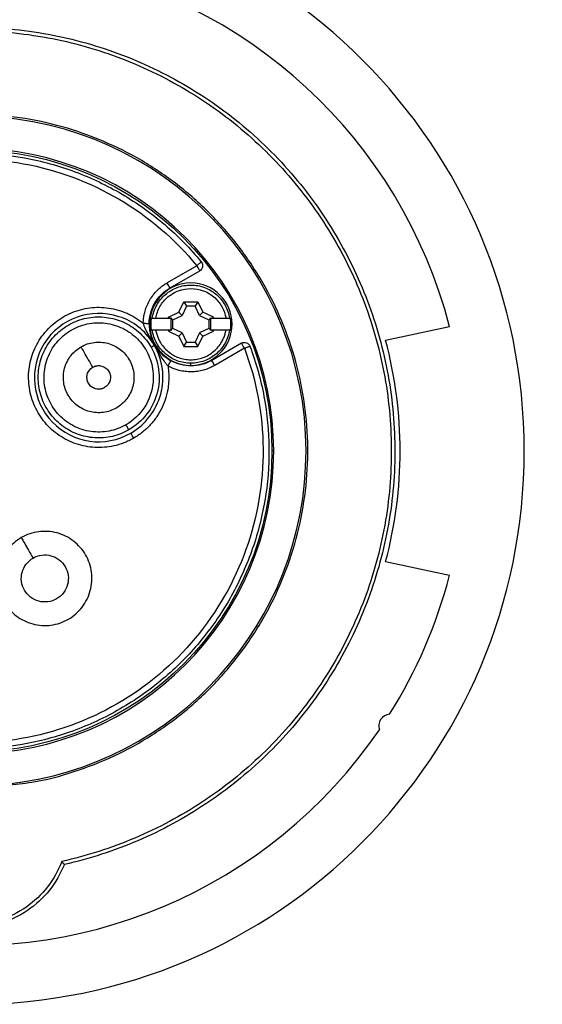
# Model space of a CAD drawing. Header units: inches. Extents: x 0 to 33, y 0 to 25.5.
# Tile 3 of 20: x 7.1 to 8.9, y 11.5 to 14.8. Entities that reach past the tile are written whole.
import ezdxf

# ---------------------------------------------------------------- set-up
doc = ezdxf.new("R2010")
doc.units = ezdxf.units.IN
doc.header["$LTSCALE"] = 3
doc.header["$MEASUREMENT"] = 0
doc.linetypes.add('SLD-Solid', pattern=[0])
doc.layers.add('DIMENSIONS', color=140, linetype='SLD-Solid', lineweight=25)
doc.styles.add('SLDTEXTSTYLE0', font='GOTHIC.TTF', dxfattribs={"width": 0.913})
doc.dimstyles.new('SLDDIMSTYLE0', dxfattribs={"dimtxt": 0.375, "dimasz": 0.45, "dimexe": 0, "dimexo": 0.0625, "dimgap": 0.09375, "dimtad": 0, "dimtih": 1, "dimtoh": 1, "dimrnd": 1e-09, "dimzin": 4, "dimdsep": 46, "dimtxsty": 'SLDTEXTSTYLE0', "dimsah": 1, "dimcen": 0, "dimadec": 0, "dimazin": 1, "dimtfac": 1, "dimtofl": 0, "dimtmove": 0, "dimatfit": 3, "dimfxl": 0, "dimfrac": 2, "dimtolj": 1, "dimtzin": 12, "dimarcsym": 0})

# ---------------------------------------------------------------- blocks, each defined once
blk = doc.blocks.new('_D')
at = {"layer": 'DIMENSIONS'}
for p, q in [((8.0415, 14.8884), (8.8272, 15.9532)), ((8.8272, 15.9532), (9.5772, 15.9532)), ((9.8599, 15.9532), (9.7457, 15.9532)), ((9.7457, 15.9532), (9.7457, 15.3579)), ((10.8297, 15.9532), (10.944, 15.9532)), ((10.944, 15.9532), (10.944, 15.3579)), ((9.7457, 15.3579), (9.8599, 15.3579)), ((10.944, 15.3579), (10.8297, 15.3579))]:
    blk.add_line(p, q, dxfattribs=at)
blk.add_solid([(8.0415, 14.8884), (8.3811, 15.1971), (8.2363, 15.304)], dxfattribs=at)
at = {"layer": 'DIMENSIONS', "char_height": 0.375, "attachment_point": 1, "style": 'SLDTEXTSTYLE0'}
for s, insert in [('%%c', (9.5772, 16.5084)), ('3.70', (10.1427, 16.5084)), ('94.0', (9.8599, 15.8369))]:
    blk.add_mtext(s, dxfattribs=dict(at, insert=insert))

msp = doc.modelspace()

# ---------------------------------------------------------------- linework, layer by layer
for p, q in [((7.6974, 14.0192), (7.5979, 13.9618)), ((7.6078, 13.9447), (7.7072, 14.0021)), ((7.6376, 13.8638), (7.6538, 13.8988)), ((7.6538, 13.8988), (7.7014, 13.8988)), ((7.6538, 13.8988), (7.6634, 13.8838)), ((7.7014, 13.8988), (7.6918, 13.8838)), ((7.7014, 13.8988), (7.7177, 13.8638)), ((7.6025, 13.8475), (7.6376, 13.8638)), ((7.6489, 13.8524), (7.6376, 13.8638)), ((7.6634, 13.8838), (7.6489, 13.8524)), ((7.6918, 13.8838), (7.6634, 13.8838)), ((7.7064, 13.8524), (7.6918, 13.8838)), ((7.7177, 13.8638), (7.7064, 13.8524)), ((7.7528, 13.8475), (7.7177, 13.8638)), ((7.4464, 13.8461), (7.4367, 13.8485)), ((7.5602, 13.8434), (7.6025, 13.8434)), ((7.6025, 13.8434), (7.6025, 13.8475)), ((7.6089, 13.8434), (7.6025, 13.8475)), ((7.6025, 13.8434), (7.6089, 13.8434)), ((7.6089, 13.8434), (7.6139, 13.8434)), ((7.6139, 13.8434), (7.611, 13.842)), ((7.611, 13.842), (7.6175, 13.8379)), ((7.611, 13.842), (7.611, 13.8053)), ((7.6175, 13.8379), (7.6489, 13.8524)), ((7.6175, 13.8095), (7.6175, 13.8379)), ((7.7064, 13.8524), (7.7378, 13.8379)), ((7.7378, 13.8379), (7.7443, 13.842)), ((7.7378, 13.8379), (7.7378, 13.8095)), ((7.7443, 13.842), (7.7414, 13.8434)), ((7.7414, 13.8434), (7.7464, 13.8434)), ((7.7443, 13.8053), (7.7443, 13.842)), ((7.7464, 13.8434), (7.7528, 13.8475)), ((7.7464, 13.8434), (7.7528, 13.8434)), ((7.7528, 13.8434), (7.7528, 13.8475)), ((7.7528, 13.8434), (7.7951, 13.8434)), ((7.6025, 13.804), (7.5602, 13.804)), ((7.6025, 13.804), (7.6025, 13.7999)), ((7.6089, 13.804), (7.6025, 13.7999)), ((7.6089, 13.804), (7.6025, 13.804)), ((7.6025, 13.7999), (7.6376, 13.7836)), ((7.6139, 13.804), (7.6089, 13.804)), ((7.6175, 13.8095), (7.611, 13.8053)), ((7.611, 13.8053), (7.6139, 13.804)), ((7.6489, 13.7949), (7.6175, 13.8095)), ((7.7378, 13.8095), (7.7064, 13.7949)), ((7.7177, 13.7836), (7.7528, 13.7999)), ((7.7443, 13.8053), (7.7378, 13.8095)), ((7.7414, 13.804), (7.7443, 13.8053)), ((7.7464, 13.804), (7.7414, 13.804)), ((7.7528, 13.7999), (7.7464, 13.804)), ((7.7528, 13.804), (7.7464, 13.804)), ((7.7528, 13.7999), (7.7528, 13.804)), ((7.7951, 13.804), (7.7528, 13.804)), ((8.5434, 13.815), (8.3294, 13.7695)), ((7.6376, 13.7836), (7.6489, 13.7949)), ((7.6376, 13.7836), (7.6538, 13.7485)), ((7.6489, 13.7949), (7.6634, 13.7636)), ((7.7064, 13.7949), (7.6918, 13.7636)), ((7.7014, 13.7485), (7.7177, 13.7836)), ((7.7064, 13.7949), (7.7177, 13.7836)), ((7.5443, 13.7467), (7.5552, 13.753)), ((7.6538, 13.7485), (7.6634, 13.7636)), ((7.6538, 13.7485), (7.7014, 13.7485)), ((7.6634, 13.7636), (7.6918, 13.7636)), ((7.6918, 13.7636), (7.7014, 13.7485)), ((7.847, 13.7601), (7.7475, 13.7026)), ((7.8568, 13.743), (7.7574, 13.6856)), ((7.6776, 13.6859), (7.6776, 13.6929)), ((7.9547, 13.3995), (7.9488, 13.3995)), ((8.3294, 13.0294), (8.5434, 12.9839))]:
    msp.add_line(p, q)
msp.add_circle((6.9429, 13.3995), 1.006)
for centre, radius, start, end in [((6.9429, 13.3995), 1.8504, 0, 180), ((6.9429, 13.3995), 1.6535, 14.5553, 145.6701), ((6.9429, 13.3995), 1.1201, 0, 263.947), ((6.9429, 13.3995), 1.0118, 0, 180), ((7.6776, 13.8237), 0.1378, 90, 270), ((7.6776, 13.8237), 0.1378, 270, 90), ((7.3687, 13.6449), 0.2146, 71.529, 300.1707), ((7.6776, 13.8237), 0.1342, 171.5638, 188.4362), ((7.6776, 13.8237), 0.1342, 351.5638, 8.4362), ((6.9429, 13.3995), 1.435, 345.0552, 14.9448), ((6.9429, 13.3995), 1.8504, 180, 0), ((6.9429, 13.3995), 1.0118, 180, 0), ((6.9429, 13.3995), 1.1201, 276.053, 0), ((6.9429, 13.3995), 1.6535, 194.5553, 325.6701), ((6.9429, 13.3995), 1.6535, 327.8374, 345.4447), ((8.3455, 12.48), 0.0394, 94.1635, 199.3439)]:
    msp.add_arc(centre, radius, start, end)
for points, knots in [([(6.6316, 12.0167), (6.5475, 12.0357), (6.4651, 12.0623), (6.3065, 12.1301), (6.2304, 12.1712), (6.0867, 12.2667), (6.0193, 12.321), (5.8953, 12.4409), (5.8389, 12.5065), (5.7388, 12.6469), (5.6951, 12.7217), (5.6222, 12.878), (5.5928, 12.9594), (5.5495, 13.1264), (5.5354, 13.2118), (5.523, 13.3838), (5.5247, 13.4704), (5.5438, 13.6418), (5.5611, 13.7266), (5.611, 13.8917), (5.6435, 13.9719), (5.7224, 14.1252), (5.7689, 14.1983), (5.8744, 14.3347), (5.9334, 14.3981), (6.0619, 14.5131), (6.1314, 14.5647), (6.2787, 14.6545), (6.3564, 14.6926), (6.5175, 14.7542), (6.6008, 14.7776), (6.7704, 14.8089), (6.8567, 14.8168), (7.0291, 14.8168), (7.1153, 14.8089), (7.2849, 14.7776), (7.3683, 14.7542), (7.5294, 14.6926), (7.6071, 14.6545), (7.7543, 14.5647), (7.8238, 14.5131), (7.9523, 14.3981), (8.0113, 14.3347), (8.1168, 14.1983), (8.1633, 14.1252), (8.2423, 13.9719), (8.2748, 13.8917), (8.3246, 13.7266), (8.342, 13.6418), (8.3611, 13.4704), (8.3627, 13.3838), (8.3504, 13.2118), (8.3363, 13.1264), (8.2929, 12.9594), (8.2636, 12.878), (8.1906, 12.7217), (8.147, 12.6469), (8.0469, 12.5065), (7.9904, 12.4409), (7.8665, 12.321), (7.7991, 12.2667), (7.6554, 12.1712), (7.5792, 12.1301), (7.4207, 12.0623), (7.3383, 12.0357), (7.2542, 12.0167)], [0, 0, 0, 0, 0.03125, 0.03125, 0.0625, 0.0625, 0.09375, 0.09375, 0.125, 0.125, 0.15625, 0.15625, 0.1875, 0.1875, 0.21875, 0.21875, 0.25, 0.25, 0.28125, 0.28125, 0.3125, 0.3125, 0.34375, 0.34375, 0.375, 0.375, 0.40625, 0.40625, 0.4375, 0.4375, 0.46875, 0.46875, 0.5, 0.5, 0.53125, 0.53125, 0.5625, 0.5625, 0.59375, 0.59375, 0.625, 0.625, 0.65625, 0.65625, 0.6875, 0.6875, 0.71875, 0.71875, 0.75, 0.75, 0.78125, 0.78125, 0.8125, 0.8125, 0.84375, 0.84375, 0.875, 0.875, 0.90625, 0.90625, 0.9375, 0.9375, 0.96875, 0.96875, 1, 1, 1, 1]), ([(6.6404, 12.0269), (6.5567, 12.0453), (6.4748, 12.0714), (6.317, 12.1381), (6.2412, 12.1786), (6.0982, 12.2729), (6.031, 12.3265), (5.9074, 12.4452), (5.8511, 12.5102), (5.7512, 12.6493), (5.7077, 12.7234), (5.6347, 12.8784), (5.6054, 12.9592), (5.5618, 13.1249), (5.5476, 13.2097), (5.5349, 13.3805), (5.5364, 13.4665), (5.5549, 13.6368), (5.572, 13.721), (5.6212, 13.8851), (5.6533, 13.9649), (5.7315, 14.1173), (5.7775, 14.1899), (5.8821, 14.3255), (5.9406, 14.3885), (6.0681, 14.5029), (6.1371, 14.5543), (6.2833, 14.6435), (6.3604, 14.6815), (6.5204, 14.7427), (6.6032, 14.766), (6.7716, 14.7971), (6.8572, 14.805), (7.0285, 14.805), (7.1142, 14.7971), (7.2826, 14.766), (7.3654, 14.7427), (7.5253, 14.6815), (7.6025, 14.6435), (7.7487, 14.5543), (7.8176, 14.5029), (7.9451, 14.3885), (8.0037, 14.3255), (8.1082, 14.1899), (8.1543, 14.1173), (8.2325, 13.9649), (8.2646, 13.8851), (8.3138, 13.721), (8.3309, 13.6368), (8.3494, 13.4665), (8.3509, 13.3805), (8.3382, 13.2097), (8.324, 13.1249), (8.2804, 12.9592), (8.251, 12.8784), (8.1781, 12.7234), (8.1345, 12.6493), (8.0346, 12.5102), (7.9783, 12.4452), (7.8548, 12.3265), (7.7876, 12.2729), (7.6446, 12.1786), (7.5687, 12.1381), (7.411, 12.0714), (7.329, 12.0453), (7.2454, 12.0269)], [0, 0, 0, 0, 0.03125, 0.03125, 0.0625, 0.0625, 0.09375, 0.09375, 0.125, 0.125, 0.15625, 0.15625, 0.1875, 0.1875, 0.21875, 0.21875, 0.25, 0.25, 0.28125, 0.28125, 0.3125, 0.3125, 0.34375, 0.34375, 0.375, 0.375, 0.40625, 0.40625, 0.4375, 0.4375, 0.46875, 0.46875, 0.5, 0.5, 0.53125, 0.53125, 0.5625, 0.5625, 0.59375, 0.59375, 0.625, 0.625, 0.65625, 0.65625, 0.6875, 0.6875, 0.71875, 0.71875, 0.75, 0.75, 0.78125, 0.78125, 0.8125, 0.8125, 0.84375, 0.84375, 0.875, 0.875, 0.90625, 0.90625, 0.9375, 0.9375, 0.96875, 0.96875, 1, 1, 1, 1]), ([(7.061, 12.282), (7.0893, 12.2847), (7.1658, 12.2921), (7.2872, 12.3247), (7.4224, 12.3771), (7.5496, 12.4473), (7.6668, 12.533), (7.7721, 12.6331), (7.8636, 12.7459), (7.9399, 12.8695), (7.9996, 13.0018), (8.0419, 13.1408), (8.0661, 13.284), (8.0716, 13.4291), (8.0585, 13.5737), (8.0269, 13.7155), (7.9773, 13.852), (7.9107, 13.981), (7.828, 14.1004), (7.7307, 14.2083), (7.6204, 14.3027), (7.4989, 14.3822), (7.3681, 14.4454), (7.2303, 14.4914), (7.0878, 14.5192), (6.9429, 14.5286), (6.798, 14.5192), (6.6554, 14.4914), (6.5176, 14.4454), (6.3869, 14.3822), (6.2654, 14.3027), (6.155, 14.2083), (6.0577, 14.1004), (5.9751, 13.981), (5.9084, 13.852), (5.8589, 13.7155), (5.8273, 13.5737), (5.8142, 13.4291), (5.8197, 13.284), (5.8438, 13.1408), (5.8861, 13.0018), (5.9459, 12.8695), (6.0222, 12.7459), (6.1137, 12.6331), (6.2189, 12.533), (6.3361, 12.4473), (6.4634, 12.3771), (6.5986, 12.3247), (6.72, 12.2921), (6.7964, 12.2847), (6.8248, 12.282)], [0, 0, 0, 0, 0.012494, 0.03369, 0.054886, 0.076082, 0.097278, 0.118473, 0.139669, 0.160865, 0.182061, 0.203257, 0.224453, 0.245649, 0.266845, 0.288041, 0.309237, 0.330433, 0.351629, 0.372824, 0.39402, 0.415216, 0.436412, 0.457608, 0.478804, 0.5, 0.521196, 0.542392, 0.563588, 0.584784, 0.60598, 0.627176, 0.648371, 0.669567, 0.690763, 0.711959, 0.733155, 0.754351, 0.775547, 0.796743, 0.817939, 0.839135, 0.860331, 0.881527, 0.902722, 0.923918, 0.945114, 0.96631, 0.987506, 1, 1, 1, 1]), ([(6.0105, 13.049), (5.99, 13.1036), (5.9742, 13.1601), (5.9529, 13.2749), (5.9473, 13.3332), (5.9464, 13.45), (5.9511, 13.5084), (5.9706, 13.6236), (5.9854, 13.6803), (6.0248, 13.7902), (6.0493, 13.8434), (6.1073, 13.9448), (6.1408, 13.9929), (6.2156, 14.0825), (6.257, 14.1241), (6.3463, 14.1992), (6.3943, 14.2329), (6.4954, 14.2913), (6.5485, 14.316), (6.6583, 14.3558), (6.715, 14.3709), (6.83, 14.3908), (6.8884, 14.3958), (7.0052, 14.3953), (7.0635, 14.3899), (7.1784, 14.369), (7.235, 14.3535), (7.3444, 14.3129), (7.3974, 14.2877), (7.498, 14.2285), (7.5457, 14.1945), (7.6345, 14.1186), (7.6755, 14.0768), (7.7126, 14.0317)], [0, 0, 0, 0, 0.0625, 0.0625, 0.125, 0.125, 0.1875, 0.1875, 0.25, 0.25, 0.3125, 0.3125, 0.375, 0.375, 0.4375, 0.4375, 0.5, 0.5, 0.5625, 0.5625, 0.625, 0.625, 0.6875, 0.6875, 0.75, 0.75, 0.8125, 0.8125, 0.875, 0.875, 0.9375, 0.9375, 1, 1, 1, 1]), ([(6.0289, 13.0559), (5.9887, 13.1631), (5.9674, 13.2773), (5.9656, 13.5062), (5.9851, 13.6208), (6.0622, 13.8364), (6.1199, 13.9372), (6.2666, 14.113), (6.3556, 14.1878), (6.5538, 14.3023), (6.6631, 14.3419), (6.8886, 14.381), (7.0049, 14.3806), (7.2301, 14.3396), (7.339, 14.2992), (7.5364, 14.1832), (7.6247, 14.1076), (7.6974, 14.0192)], [0, 0, 0, 0, 0.125, 0.125, 0.25, 0.25, 0.375, 0.375, 0.5, 0.5, 0.625, 0.625, 0.75, 0.75, 0.875, 0.875, 1, 1, 1, 1]), ([(7.6974, 14.0192), (7.7014, 14.0225), (7.7053, 14.0257), (7.7109, 14.0303), (7.7126, 14.0317), (7.7126, 14.0317)], [0, 0, 0, 0, 0.5, 0.5, 1, 1, 1, 1]), ([(7.7126, 14.0317), (7.7162, 14.0273), (7.7178, 14.0213), (7.7157, 14.0101), (7.7121, 14.005), (7.7072, 14.0021)], [0, 0, 0, 0, 0.5, 0.5, 1, 1, 1, 1]), ([(7.6974, 14.0192), (7.6979, 14.0183), (7.6988, 14.0167), (7.7002, 14.0143), (7.7015, 14.0121), (7.7026, 14.0101), (7.7041, 14.0076), (7.7056, 14.0049), (7.707, 14.0026), (7.7071, 14.0023), (7.7072, 14.0021)], [0, 0, 0, 0, 0.094886, 0.18555, 0.273061, 0.358767, 0.444227, 0.618065, 0.800008, 1, 1, 1, 1]), ([(7.5182, 13.8266), (7.5183, 13.8293), (7.5185, 13.8348), (7.5193, 13.8429), (7.5205, 13.851), (7.5221, 13.8591), (7.5251, 13.871), (7.5306, 13.8865), (7.5399, 13.9049), (7.5514, 13.9219), (7.5636, 13.9355), (7.5754, 13.9463), (7.5862, 13.9546), (7.594, 13.9594), (7.5979, 13.9618)], [0, 0, 0, 0, 0.050129, 0.100068, 0.149952, 0.199913, 0.250084, 0.374988, 0.500024, 0.624927, 0.749964, 0.833383, 0.916522, 1, 1, 1, 1]), ([(7.6078, 13.9447), (7.6078, 13.9447), (7.6067, 13.9466), (7.6031, 13.9529), (7.6005, 13.9573), (7.5979, 13.9618)], [0, 0, 0, 0, 0.5, 0.5, 1, 1, 1, 1]), ([(7.5379, 13.8262), (7.5383, 13.8502), (7.5451, 13.874), (7.5694, 13.9153), (7.587, 13.9327), (7.6078, 13.9447)], [0, 0, 0, 0, 0.5, 0.5, 1, 1, 1, 1]), ([(7.5483, 13.8434), (7.5506, 13.8587), (7.5557, 13.8735), (7.5707, 13.9006), (7.5806, 13.9128), (7.6041, 13.933), (7.6177, 13.941), (7.6467, 13.9517), (7.6622, 13.9545), (7.6931, 13.9545), (7.7086, 13.9517), (7.7376, 13.941), (7.7512, 13.933), (7.7746, 13.9128), (7.7846, 13.9006), (7.7996, 13.8735), (7.8046, 13.8587), (7.807, 13.8434)], [0, 0, 0, 0, 0.125, 0.125, 0.25, 0.25, 0.375, 0.375, 0.5, 0.5, 0.625, 0.625, 0.75, 0.75, 0.875, 0.875, 1, 1, 1, 1]), ([(7.5602, 13.8434), (7.5625, 13.8571), (7.5673, 13.8704), (7.5811, 13.8947), (7.5901, 13.9056), (7.6114, 13.9236), (7.6236, 13.9307), (7.6498, 13.9403), (7.6637, 13.9427), (7.6916, 13.9427), (7.7055, 13.9403), (7.7317, 13.9307), (7.7439, 13.9236), (7.7652, 13.9056), (7.7742, 13.8947), (7.788, 13.8704), (7.7927, 13.8571), (7.7951, 13.8434)], [0, 0, 0, 0, 0.125, 0.125, 0.25, 0.25, 0.375, 0.375, 0.5, 0.5, 0.625, 0.625, 0.75, 0.75, 0.875, 0.875, 1, 1, 1, 1]), ([(7.4864, 13.4424), (7.4837, 13.4409), (7.4784, 13.4379), (7.4702, 13.4338), (7.4619, 13.4301), (7.4535, 13.4266), (7.445, 13.4235), (7.4363, 13.4207), (7.4202, 13.4163), (7.3962, 13.4118), (7.3642, 13.4103), (7.3323, 13.4131), (7.3012, 13.4203), (7.2712, 13.4315), (7.2431, 13.4468), (7.2173, 13.4657), (7.1943, 13.488), (7.1746, 13.5131), (7.1584, 13.5408), (7.1461, 13.5703), (7.138, 13.6012), (7.1341, 13.633), (7.1346, 13.665), (7.1394, 13.6966), (7.1485, 13.7273), (7.1616, 13.7565), (7.1786, 13.7836), (7.199, 13.8082), (7.2227, 13.8297), (7.249, 13.8479), (7.2776, 13.8623), (7.3078, 13.8727), (7.3392, 13.8789), (7.3711, 13.8808), (7.403, 13.8783), (7.4343, 13.8716), (7.4594, 13.8625), (7.4785, 13.8532), (7.4924, 13.8453), (7.5057, 13.8365), (7.514, 13.8299), (7.5182, 13.8266)], [0, 0, 0, 0, 0.008965, 0.017898, 0.026811, 0.035718, 0.044633, 0.053569, 0.062539, 0.093776, 0.125034, 0.156271, 0.187529, 0.218766, 0.250024, 0.281261, 0.312519, 0.343756, 0.375014, 0.406251, 0.437509, 0.468746, 0.500004, 0.531241, 0.562499, 0.593736, 0.624994, 0.656231, 0.687489, 0.718726, 0.749984, 0.781221, 0.812479, 0.843716, 0.874974, 0.90621, 0.937469, 0.953134, 0.968729, 0.984327, 1, 1, 1, 1]), ([(7.4703, 13.4703), (7.4531, 13.4603), (7.4344, 13.4529), (7.3957, 13.4439), (7.3757, 13.4423), (7.336, 13.4449), (7.3164, 13.4491), (7.2792, 13.4631), (7.2616, 13.4729), (7.2301, 13.4971), (7.2161, 13.5115), (7.193, 13.5438), (7.1838, 13.5617), (7.171, 13.5993), (7.1675, 13.6191), (7.1662, 13.6588), (7.1684, 13.6787), (7.1787, 13.7171), (7.1867, 13.7355), (7.2077, 13.7693), (7.2207, 13.7846), (7.2506, 13.8108), (7.2675, 13.8217), (7.3037, 13.8381), (7.323, 13.8436), (7.3624, 13.8488), (7.3824, 13.8484), (7.4216, 13.842), (7.4408, 13.8358), (7.4764, 13.8183), (7.4929, 13.8068), (7.5219, 13.7797), (7.5344, 13.7639), (7.5443, 13.7467)], [0, 0, 0, 0, 0.0625, 0.0625, 0.125, 0.125, 0.1875, 0.1875, 0.25, 0.25, 0.3125, 0.3125, 0.375, 0.375, 0.4375, 0.4375, 0.5, 0.5, 0.5625, 0.5625, 0.625, 0.625, 0.6875, 0.6875, 0.75, 0.75, 0.8125, 0.8125, 0.875, 0.875, 0.9375, 0.9375, 1, 1, 1, 1]), ([(7.5552, 13.753), (7.5431, 13.7741), (7.5273, 13.793), (7.4903, 13.8247), (7.4691, 13.8373), (7.4464, 13.8461)], [0, 0, 0, 0, 0.5, 0.5, 1, 1, 1, 1]), ([(7.5483, 13.8434), (7.5484, 13.8434), (7.5486, 13.8434), (7.5495, 13.8434), (7.5508, 13.8434), (7.5526, 13.8434), (7.5548, 13.8434), (7.5574, 13.8434), (7.5593, 13.8434), (7.5602, 13.8434)], [0, 0, 0, 0, 0.122533, 0.251724, 0.387667, 0.530433, 0.680066, 0.836587, 1, 1, 1, 1]), ([(7.7951, 13.8434), (7.7958, 13.8434), (7.7973, 13.8434), (7.7994, 13.8434), (7.8013, 13.8434), (7.8029, 13.8434), (7.8043, 13.8434), (7.8054, 13.8434), (7.8062, 13.8434), (7.8067, 13.8434), (7.8069, 13.8434), (7.807, 13.8434)], [0, 0, 0, 0, 0.1277179, 0.2512603, 0.3706265, 0.4858219, 0.5968594, 0.7037606, 0.8065561, 0.9052862, 1, 1, 1, 1]), ([(7.4605, 13.4872), (7.4429, 13.4771), (7.4236, 13.4699), (7.3838, 13.4622), (7.3632, 13.4617), (7.3231, 13.4675), (7.3035, 13.4737), (7.2674, 13.4923), (7.2509, 13.5046), (7.2229, 13.5339), (7.2114, 13.551), (7.1945, 13.5878), (7.1891, 13.6077), (7.1852, 13.6481), (7.1866, 13.6686), (7.1961, 13.708), (7.2042, 13.7269), (7.226, 13.7611), (7.2398, 13.7764), (7.2717, 13.8015), (7.2897, 13.8114), (7.328, 13.8248), (7.3483, 13.8282), (7.3889, 13.8284), (7.4091, 13.825), (7.4475, 13.8119), (7.4656, 13.8021), (7.4976, 13.7771), (7.5115, 13.7619), (7.5335, 13.7279), (7.5417, 13.709), (7.5514, 13.6696), (7.5529, 13.6491), (7.5511, 13.6289)], [0, 0, 0, 0, 0.0625, 0.0625, 0.125, 0.125, 0.1875, 0.1875, 0.25, 0.25, 0.3125, 0.3125, 0.375, 0.375, 0.4375, 0.4375, 0.5, 0.5, 0.5625, 0.5625, 0.625, 0.625, 0.6875, 0.6875, 0.75, 0.75, 0.8125, 0.8125, 0.875, 0.875, 0.9375, 0.9375, 1, 1, 1, 1]), ([(7.6004, 13.6842), (7.5983, 13.6866), (7.594, 13.6918), (7.5857, 13.7034), (7.5775, 13.7163), (7.5693, 13.7302), (7.564, 13.7393), (7.5595, 13.7472), (7.5559, 13.7534), (7.5523, 13.7596), (7.5478, 13.7674), (7.5425, 13.7766), (7.5346, 13.7907), (7.5257, 13.8075), (7.5202, 13.8205), (7.5182, 13.8266)], [0, 0, 0, 0, 0.0332495, 0.0664991, 0.1329982, 0.1662477, 0.1994973, 0.2161221, 0.2327468, 0.2493716, 0.2659964, 0.2992459, 0.3324955, 0.3989946, 0.4654937, 0.4654937, 0.4654937, 0.4654937]), ([(7.5182, 13.8266), (7.5234, 13.8265), (7.5285, 13.8264), (7.5358, 13.8262), (7.5379, 13.8262), (7.5379, 13.8262)], [0, 0, 0, 0, 0.5, 0.5, 1, 1, 1, 1]), ([(7.5379, 13.8262), (7.5378, 13.8186), (7.5388, 13.8034), (7.5427, 13.7862), (7.5471, 13.7733), (7.5506, 13.7653), (7.5538, 13.7588), (7.5566, 13.7538), (7.5595, 13.7489), (7.5636, 13.7428), (7.5687, 13.7359), (7.5777, 13.7255), (7.5881, 13.716), (7.6001, 13.7072), (7.6066, 13.7033), (7.61, 13.7014)], [0, 0, 0, 0, 0.0664991, 0.1329982, 0.1662477, 0.1994973, 0.2161221, 0.2327468, 0.2493716, 0.2659964, 0.2992459, 0.3324955, 0.3989946, 0.4322441, 0.4654937, 0.4654937, 0.4654937, 0.4654937]), ([(7.6776, 13.6929), (7.6622, 13.6929), (7.6467, 13.6956), (7.6177, 13.7064), (7.6041, 13.7144), (7.5806, 13.7346), (7.5707, 13.7467), (7.5557, 13.7738), (7.5506, 13.7887), (7.5483, 13.804)], [0, 0, 0, 0, 0.25, 0.25, 0.5, 0.5, 0.75, 0.75, 1, 1, 1, 1]), ([(7.5602, 13.804), (7.5595, 13.804), (7.558, 13.804), (7.5559, 13.804), (7.554, 13.804), (7.5523, 13.804), (7.551, 13.804), (7.5499, 13.804), (7.5491, 13.804), (7.5485, 13.804), (7.5484, 13.804), (7.5483, 13.804)], [0, 0, 0, 0, 0.127718, 0.25126, 0.370627, 0.485822, 0.596859, 0.703761, 0.806556, 0.905286, 1, 1, 1, 1]), ([(7.5602, 13.804), (7.5607, 13.8017), (7.5615, 13.7971), (7.5633, 13.7904), (7.5654, 13.7838), (7.5679, 13.7773), (7.5708, 13.771), (7.5763, 13.7607), (7.5855, 13.7472), (7.6003, 13.7324), (7.6175, 13.7202), (7.6365, 13.7113), (7.6567, 13.7058), (7.6776, 13.704), (7.6985, 13.7058), (7.7188, 13.7113), (7.7378, 13.7202), (7.7549, 13.7323), (7.7697, 13.7472), (7.7803, 13.7626), (7.7875, 13.7772), (7.7923, 13.7903), (7.7941, 13.7994), (7.7951, 13.804)], [0, 0, 0, 0, 0.020963, 0.041786, 0.06254, 0.083298, 0.104132, 0.125114, 0.187566, 0.250084, 0.312537, 0.375055, 0.437508, 0.500026, 0.562479, 0.624997, 0.68745, 0.749968, 0.812421, 0.874939, 0.916708, 0.958202, 1, 1, 1, 1]), ([(7.807, 13.804), (7.8046, 13.7887), (7.7996, 13.7738), (7.7846, 13.7467), (7.7746, 13.7346), (7.7512, 13.7144), (7.7376, 13.7064), (7.7086, 13.6956), (7.6931, 13.6929), (7.6776, 13.6929)], [0, 0, 0, 0, 0.25, 0.25, 0.5, 0.5, 0.75, 0.75, 1, 1, 1, 1]), ([(7.807, 13.804), (7.8069, 13.804), (7.8067, 13.804), (7.8058, 13.804), (7.8045, 13.804), (7.8027, 13.804), (7.8005, 13.804), (7.7979, 13.804), (7.796, 13.804), (7.7951, 13.804)], [0, 0, 0, 0, 0.122533, 0.251724, 0.387667, 0.530433, 0.680066, 0.836587, 1, 1, 1, 1]), ([(7.31, 13.7478), (7.3234, 13.7555), (7.3383, 13.7606), (7.369, 13.7646), (7.3847, 13.7636), (7.4146, 13.7556), (7.4287, 13.7486), (7.4532, 13.7298), (7.4636, 13.718), (7.4791, 13.6912), (7.4842, 13.6763), (7.4882, 13.6456), (7.4872, 13.6299), (7.4792, 13.6), (7.4722, 13.5859), (7.4534, 13.5614), (7.4415, 13.551), (7.4281, 13.5432)], [0, 0, 0, 0, 0.125, 0.125, 0.25, 0.25, 0.375, 0.375, 0.5, 0.5, 0.625, 0.625, 0.75, 0.75, 0.875, 0.875, 1, 1, 1, 1]), ([(7.8753, 13.7499), (7.8958, 13.6953), (7.9115, 13.6388), (7.9329, 13.524), (7.9385, 13.4657), (7.9394, 13.3489), (7.9347, 13.2905), (7.9152, 13.1754), (7.9003, 13.1187), (7.861, 13.0087), (7.8364, 12.9555), (7.7785, 12.8542), (7.745, 12.806), (7.6702, 12.7164), (7.6288, 12.6749), (7.5395, 12.5997), (7.4915, 12.566), (7.3904, 12.5077), (7.3372, 12.4829), (7.2274, 12.4431), (7.1708, 12.4281), (7.0558, 12.4081), (6.9973, 12.4032), (6.8806, 12.4036), (6.8222, 12.409), (6.7073, 12.4299), (6.6508, 12.4454), (6.5413, 12.4861), (6.4884, 12.5112), (6.3877, 12.5704), (6.34, 12.6044), (6.2513, 12.6803), (6.2102, 12.7221), (6.1732, 12.7673)], [0, 0, 0, 0, 0.0625, 0.0625, 0.125, 0.125, 0.1875, 0.1875, 0.25, 0.25, 0.3125, 0.3125, 0.375, 0.375, 0.4375, 0.4375, 0.5, 0.5, 0.5625, 0.5625, 0.625, 0.625, 0.6875, 0.6875, 0.75, 0.75, 0.8125, 0.8125, 0.875, 0.875, 0.9375, 0.9375, 1, 1, 1, 1]), ([(7.8568, 13.743), (7.8971, 13.6359), (7.9183, 13.5216), (7.9201, 13.2927), (7.9007, 13.1781), (7.8235, 12.9626), (7.7658, 12.8617), (7.6191, 12.686), (7.5302, 12.6111), (7.3319, 12.4967), (7.2227, 12.4571), (6.9971, 12.4179), (6.8809, 12.4184), (6.6557, 12.4593), (6.5467, 12.4998), (6.3494, 12.6158), (6.261, 12.6913), (6.1884, 12.7797)], [0, 0, 0, 0, 0.125, 0.125, 0.25, 0.25, 0.375, 0.375, 0.5, 0.5, 0.625, 0.625, 0.75, 0.75, 0.875, 0.875, 1, 1, 1, 1]), ([(7.4281, 13.5432), (7.4147, 13.5355), (7.3998, 13.5304), (7.3692, 13.5264), (7.3534, 13.5274), (7.3236, 13.5354), (7.3094, 13.5424), (7.2849, 13.5612), (7.2745, 13.5731), (7.2591, 13.5999), (7.254, 13.6148), (7.25, 13.6454), (7.251, 13.6612), (7.259, 13.691), (7.266, 13.7052), (7.2848, 13.7297), (7.2966, 13.7401), (7.31, 13.7478)], [0, 0, 0, 0, 0.125, 0.125, 0.25, 0.25, 0.375, 0.375, 0.5, 0.5, 0.625, 0.625, 0.75, 0.75, 0.875, 0.875, 1, 1, 1, 1]), ([(7.3494, 13.6796), (7.3442, 13.6886), (7.3391, 13.6975), (7.3296, 13.714), (7.3252, 13.7215), (7.3179, 13.7342), (7.315, 13.7392), (7.311, 13.746), (7.31, 13.7478), (7.31, 13.7478)], [0, 0, 0, 0, 0.25, 0.25, 0.5, 0.5, 0.75, 0.75, 1, 1, 1, 1]), ([(7.5443, 13.7467), (7.5576, 13.7238), (7.5663, 13.6982), (7.5732, 13.6457), (7.5714, 13.6187), (7.5577, 13.5676), (7.5458, 13.5433), (7.5135, 13.5013), (7.4932, 13.4835), (7.4703, 13.4703)], [0, 0, 0, 0, 0.25, 0.25, 0.5, 0.5, 0.75, 0.75, 1, 1, 1, 1]), ([(7.4765, 13.4594), (7.5009, 13.4735), (7.5225, 13.4924), (7.5567, 13.537), (7.5694, 13.5627), (7.584, 13.6171), (7.5859, 13.6457), (7.5785, 13.7015), (7.5693, 13.7286), (7.5552, 13.753)], [0, 0, 0, 0, 0.25, 0.25, 0.5, 0.5, 0.75, 0.75, 1, 1, 1, 1]), ([(7.847, 13.7601), (7.8519, 13.7629), (7.8581, 13.7635), (7.8688, 13.7596), (7.8732, 13.7553), (7.8753, 13.7499)], [0, 0, 0, 0, 0.5, 0.5, 1, 1, 1, 1]), ([(7.8568, 13.743), (7.8542, 13.7475), (7.8517, 13.7519), (7.848, 13.7582), (7.847, 13.7601), (7.847, 13.7601)], [0, 0, 0, 0, 0.5, 0.5, 1, 1, 1, 1]), ([(7.8568, 13.743), (7.8575, 13.7433), (7.859, 13.7438), (7.8613, 13.7447), (7.8646, 13.7459), (7.8675, 13.747), (7.8703, 13.7481), (7.8723, 13.7488), (7.8741, 13.7495), (7.8751, 13.7499), (7.8752, 13.7499), (7.8753, 13.7499)], [0, 0, 0, 0, 0.068861, 0.152266, 0.250207, 0.420301, 0.500043, 0.63837, 0.750023, 0.890171, 1, 1, 1, 1]), ([(7.61, 13.7014), (7.61, 13.7014), (7.6089, 13.6995), (7.6054, 13.6932), (7.6029, 13.6887), (7.6004, 13.6842)], [0, 0, 0, 0, 0.5, 0.5, 1, 1, 1, 1]), ([(7.7475, 13.7026), (7.7268, 13.6907), (7.7029, 13.6841), (7.6549, 13.6837), (7.6309, 13.6898), (7.61, 13.7014)], [0, 0, 0, 0, 0.5, 0.5, 1, 1, 1, 1]), ([(7.7574, 13.6856), (7.7548, 13.6901), (7.7522, 13.6945), (7.7486, 13.7008), (7.7475, 13.7026), (7.7475, 13.7026)], [0, 0, 0, 0, 0.5, 0.5, 1, 1, 1, 1]), ([(7.3888, 13.6114), (7.3876, 13.6108), (7.3854, 13.6096), (7.3818, 13.6082), (7.378, 13.6071), (7.373, 13.6062), (7.3665, 13.606), (7.3588, 13.6073), (7.3515, 13.61), (7.3428, 13.6154), (7.3341, 13.6253), (7.3299, 13.6378), (7.3295, 13.6481), (7.3308, 13.6558), (7.3335, 13.6631), (7.3377, 13.6696), (7.3429, 13.6754), (7.3472, 13.6782), (7.3494, 13.6796)], [0, 0, 0, 0, 0.03144, 0.062598, 0.093777, 0.125284, 0.187762, 0.250419, 0.312897, 0.375553, 0.500074, 0.624594, 0.687072, 0.749729, 0.812207, 0.874864, 0.937387, 1, 1, 1, 1]), ([(7.3494, 13.6796), (7.3505, 13.6802), (7.3528, 13.6815), (7.3564, 13.6829), (7.3601, 13.6839), (7.3652, 13.6849), (7.3717, 13.6851), (7.3793, 13.6838), (7.3866, 13.6811), (7.3954, 13.6756), (7.4041, 13.6657), (7.4083, 13.6533), (7.4086, 13.6429), (7.4073, 13.6353), (7.4046, 13.628), (7.4005, 13.6214), (7.3952, 13.6157), (7.3909, 13.6128), (7.3888, 13.6114)], [0, 0, 0, 0, 0.03144, 0.062598, 0.093777, 0.125284, 0.187762, 0.250419, 0.312897, 0.375553, 0.500074, 0.624594, 0.687072, 0.749729, 0.812207, 0.874864, 0.937387, 1, 1, 1, 1]), ([(7.6004, 13.6842), (7.6009, 13.6812), (7.6018, 13.6754), (7.6027, 13.6665), (7.6034, 13.6577), (7.6037, 13.6488), (7.6036, 13.6399), (7.6032, 13.6311), (7.6025, 13.6222), (7.6004, 13.6045), (7.5948, 13.5784), (7.582, 13.5451), (7.5644, 13.514), (7.546, 13.4907), (7.5293, 13.4739), (7.5158, 13.4623), (7.5016, 13.4516), (7.4914, 13.4455), (7.4864, 13.4424)], [0, 0, 0, 0, 0.031415, 0.062697, 0.093891, 0.125042, 0.156196, 0.187397, 0.218691, 0.250123, 0.375034, 0.500022, 0.624933, 0.749921, 0.812607, 0.874941, 0.937285, 1, 1, 1, 1]), ([(7.7574, 13.6856), (7.755, 13.6843), (7.7502, 13.6816), (7.7428, 13.6781), (7.7352, 13.6749), (7.7275, 13.6722), (7.7157, 13.6686), (7.6996, 13.6653), (7.6791, 13.6638), (7.6586, 13.6649), (7.6406, 13.6683), (7.6253, 13.6729), (7.6125, 13.6778), (7.6045, 13.6821), (7.6004, 13.6842)], [0, 0, 0, 0, 0.050129, 0.100068, 0.149952, 0.199913, 0.250084, 0.374988, 0.500024, 0.624927, 0.749964, 0.833383, 0.916522, 1, 1, 1, 1]), ([(7.5511, 13.6289), (7.5484, 13.5999), (7.5387, 13.5716), (7.5073, 13.5225), (7.4857, 13.5018), (7.4605, 13.4872)], [0, 0, 0, 0, 0.5, 0.5, 1, 1, 1, 1]), ([(7.4703, 13.4703), (7.4701, 13.4706), (7.4689, 13.4726), (7.4653, 13.4788), (7.4629, 13.483), (7.4605, 13.4872)], [0, 0, 0, 0, 0.5, 0.5, 1, 1, 1, 1]), ([(7.4864, 13.4424), (7.4839, 13.4466), (7.4815, 13.4508), (7.4779, 13.457), (7.4768, 13.459), (7.4765, 13.4594)], [0, 0, 0, 0, 0.5, 0.5, 1, 1, 1, 1]), ([(7.1102, 13.1097), (7.1281, 13.12), (7.148, 13.1267), (7.1888, 13.1321), (7.2098, 13.1307), (7.2496, 13.1201), (7.2685, 13.1108), (7.3012, 13.0857), (7.315, 13.0699), (7.3356, 13.0342), (7.3424, 13.0143), (7.3478, 12.9734), (7.3464, 12.9524), (7.3357, 12.9126), (7.3264, 12.8938), (7.3013, 12.8611), (7.2855, 12.8472), (7.2498, 12.8266), (7.2299, 12.8198), (7.1891, 12.8145), (7.1681, 12.8158), (7.1283, 12.8265), (7.1094, 12.8358), (7.0767, 12.8609), (7.0629, 12.8767), (7.0423, 12.9124), (7.0355, 12.9323), (7.0301, 12.9732), (7.0315, 12.9941), (7.0422, 13.0339), (7.0515, 13.0528), (7.0766, 13.0855), (7.0924, 13.0993), (7.1102, 13.1097)], [0, 0, 0, 0, 0.0625, 0.0625, 0.125, 0.125, 0.1875, 0.1875, 0.25, 0.25, 0.3125, 0.3125, 0.375, 0.375, 0.4375, 0.4375, 0.5, 0.5, 0.5625, 0.5625, 0.625, 0.625, 0.6875, 0.6875, 0.75, 0.75, 0.8125, 0.8125, 0.875, 0.875, 0.9375, 0.9375, 1, 1, 1, 1]), ([(7.1102, 13.1097), (7.1102, 13.1097), (7.1112, 13.1079), (7.1152, 13.101), (7.1181, 13.096), (7.1254, 13.0834), (7.1297, 13.0758), (7.1393, 13.0593), (7.1444, 13.0504), (7.1496, 13.0415)], [0, 0, 0, 0, 0.25, 0.25, 0.5, 0.5, 0.75, 0.75, 1, 1, 1, 1]), ([(7.2454, 12.0269), (7.234, 11.9963), (7.2179, 11.9674), (7.1778, 11.9158), (7.1539, 11.8931), (7.1002, 11.8558), (7.0705, 11.8413), (7.0082, 11.8218), (6.9755, 11.8168), (6.9102, 11.8168), (6.8776, 11.8218), (6.8152, 11.8413), (6.7856, 11.8558), (6.7319, 11.8931), (6.7079, 11.9158), (6.6679, 11.9674), (6.6518, 11.9963), (6.6404, 12.0269)], [0, 0, 0, 0, 0.125, 0.125, 0.25, 0.25, 0.375, 0.375, 0.5, 0.5, 0.625, 0.625, 0.75, 0.75, 0.875, 0.875, 1, 1, 1, 1]), ([(7.2542, 12.0167), (7.2541, 12.0168), (7.2541, 12.0168), (7.2538, 12.0172), (7.2532, 12.0179), (7.2524, 12.0188), (7.2511, 12.0203), (7.2488, 12.023), (7.2466, 12.0255), (7.2454, 12.0269)], [0, 0, 0, 0, 0.093617, 0.189803, 0.28917, 0.39226, 0.49954, 0.713979, 1, 1, 1, 1]), ([(7.2542, 12.0167), (7.2419, 11.9858), (7.225, 11.9566), (7.1834, 11.9046), (7.1587, 11.8817), (7.1036, 11.8442), (7.0732, 11.8296), (7.0095, 11.81), (6.9762, 11.805), (6.9096, 11.805), (6.8762, 11.81), (6.8126, 11.8296), (6.7822, 11.8442), (6.7271, 11.8817), (6.7024, 11.9046), (6.6607, 11.9566), (6.6438, 11.9858), (6.6316, 12.0167)], [0, 0, 0, 0, 0.125, 0.125, 0.25, 0.25, 0.375, 0.375, 0.5, 0.5, 0.625, 0.625, 0.75, 0.75, 0.875, 0.875, 1, 1, 1, 1])]:
    msp.add_open_spline(points, degree=3, knots=knots)
for points in [[(7.5449, 13.8434), (7.546, 13.8434), (7.5472, 13.8434), (7.5483, 13.8434)], [(7.807, 13.8434), (7.8081, 13.8434), (7.8092, 13.8434), (7.8104, 13.8434)], [(7.5483, 13.804), (7.5472, 13.804), (7.546, 13.804), (7.5449, 13.804)], [(7.8104, 13.804), (7.8092, 13.804), (7.8081, 13.804), (7.807, 13.804)], [(7.1496, 13.0415), (7.1407, 13.0363), (7.1249, 13.0225), (7.1109, 12.9942), (7.1088, 12.9627), (7.119, 12.9329), (7.1398, 12.9092), (7.168, 12.8952), (7.1995, 12.8932), (7.2293, 12.9033), (7.253, 12.9241), (7.267, 12.9524), (7.269, 12.9838), (7.2589, 13.0137), (7.2381, 13.0374), (7.2099, 13.0513), (7.1784, 13.0534), (7.1585, 13.0466), (7.1496, 13.0415)]]:
    msp.add_open_spline(points, degree=3)

# ---------------------------------------------------------------- dimensions: what is measured, and where the dimension line sits
at = {"layer": 'DIMENSIONS'}
dim = msp.add_diameter_dim_2p(p1=(5.8443, 11.9105), p2=(8.0415, 14.8884), dimstyle='SLDDIMSTYLE0', dxfattribs=at)
dim.commit()
dim.dimension.update_dxf_attribs({"geometry": '_D', "text_midpoint": (10.3448, 15.9532), "dimtype": 163})

doc.saveas('drawing.dxf')
